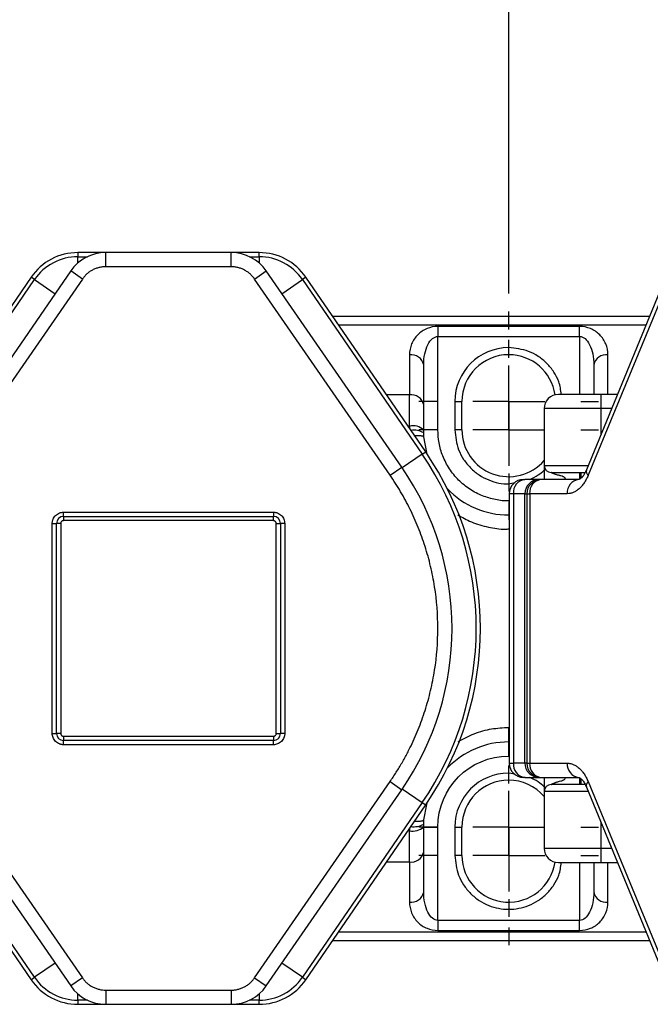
# Model space of a CAD drawing. Header units: millimetres. Extents: x 25 to 1092, y 25 to 838.
# Tile 8 of 60: x 219 to 278, y 282 to 374. Entities that reach past the tile are written whole.
import ezdxf

# ---------------------------------------------------------------- set-up
doc = ezdxf.new("R2010")
doc.units = ezdxf.units.MM
doc.header["$LTSCALE"] = 4
doc.linetypes.add('SLD-Center', pattern=[19.05, 15.24, -1.27, 1.27, -1.27])
doc.linetypes.add('SLD-Solid', pattern=[0])
doc.layers.add('CENTER', color=40, linetype='SLD-Center')
doc.layers.add('DIMENSIONS', color=140, linetype='SLD-Solid', lineweight=25)
doc.styles.add('SLDTEXTSTYLE0', font='VERDANA.TTF')
doc.dimstyles.new('SLDDIMSTYLE2', dxfattribs={"dimtxt": 8.632031, "dimasz": 13.208, "dimexe": 0, "dimexo": 0.0625, "dimgap": 2.158008, "dimtad": 0, "dimtih": 1, "dimtoh": 1, "dimlfac": 0.75, "dimrnd": 1e-09, "dimzin": 4, "dimdsep": 46, "dimtxsty": 'SLDTEXTSTYLE0', "dimsah": 1, "dimcen": 0.09, "dimadec": 0, "dimazin": 1, "dimtfac": 1, "dimtofl": 0, "dimtmove": 0, "dimatfit": 3, "dimfxl": 0, "dimfrac": 2, "dimtolj": 1, "dimtzin": 12, "dimarcsym": 0})

# ---------------------------------------------------------------- blocks, each defined once
blk = doc.blocks.new('_D_23')
at = {"layer": 'DIMENSIONS'}
for p, q in [((265.037, 348.323), (265.037, 429.171)), ((341.037, 348.323), (341.037, 429.171)), ((265.037, 416.471), (278.988, 416.471)), ((290.684, 416.471), (287.786, 416.471)), ((287.786, 416.471), (287.786, 402.752)), ((316.335, 416.471), (319.234, 416.471)), ((319.234, 416.471), (319.234, 402.752)), ((341.037, 416.471), (328.031, 416.471)), ((287.786, 402.752), (290.684, 402.752)), ((319.234, 402.752), (316.335, 402.752))]:
    blk.add_line(p, q, dxfattribs=at)
for points in [[(265.037, 416.471), (278.245, 414.439), (278.245, 418.503)], [(341.037, 416.471), (327.829, 418.503), (327.829, 414.439)]]:
    blk.add_solid(points, dxfattribs=at)
at = {"layer": 'DIMENSIONS', "char_height": 8.4667, "attachment_point": 1, "style": 'SLDTEXTSTYLE0'}
for s, insert in [('57.0', (290.684, 429.157)), ('2.24', (290.684, 413.506))]:
    blk.add_mtext(s, dxfattribs=dict(at, insert=insert))
blk = doc.blocks.new('_D_24')
at = {"layer": 'DIMENSIONS'}
for p, q in [((189.037, 348.323), (189.037, 429.171)), ((265.037, 348.323), (265.037, 429.171)), ((189.037, 416.471), (202.441, 416.471)), ((214.137, 416.471), (211.239, 416.471)), ((211.239, 416.471), (211.239, 402.752)), ((239.788, 416.471), (242.687, 416.471)), ((242.687, 416.471), (242.687, 402.752)), ((265.037, 416.471), (251.484, 416.471)), ((211.239, 402.752), (214.137, 402.752)), ((242.687, 402.752), (239.788, 402.752))]:
    blk.add_line(p, q, dxfattribs=at)
for points in [[(189.037, 416.471), (202.245, 414.439), (202.245, 418.503)], [(265.037, 416.471), (251.829, 418.503), (251.829, 414.439)]]:
    blk.add_solid(points, dxfattribs=at)
at = {"layer": 'DIMENSIONS', "char_height": 8.4667, "attachment_point": 1, "style": 'SLDTEXTSTYLE0'}
for s, insert in [('57.0', (214.137, 429.157)), ('2.24', (214.137, 413.506))]:
    blk.add_mtext(s, dxfattribs=dict(at, insert=insert))
blk = doc.blocks.new('_D_25')
at = {"layer": 'DIMENSIONS'}
for p, q in [((116.371, 335.923), (116.371, 466.495)), ((391.037, 339.162), (391.037, 466.495)), ((116.371, 453.795), (230.044, 453.795)), ((241.74, 453.795), (238.841, 453.795)), ((238.841, 453.795), (238.841, 440.076)), ((267.39, 453.795), (270.289, 453.795)), ((270.289, 453.795), (270.289, 440.076)), ((391.037, 453.795), (279.087, 453.795)), ((238.841, 440.076), (241.74, 440.076)), ((270.289, 440.076), (267.39, 440.076))]:
    blk.add_line(p, q, dxfattribs=at)
for points in [[(116.371, 453.795), (129.579, 451.763), (129.579, 455.827)], [(391.037, 453.795), (377.829, 455.827), (377.829, 451.763)]]:
    blk.add_solid(points, dxfattribs=at)
at = {"layer": 'DIMENSIONS', "char_height": 8.4667, "attachment_point": 1, "style": 'SLDTEXTSTYLE0'}
for s, insert in [('206.0', (238.149, 466.481)), ('8.11', (241.74, 450.83))]:
    blk.add_mtext(s, dxfattribs=dict(at, insert=insert))
blk = doc.blocks.new('SW_CENTERMARKSYMBOL_19')
at = {"layer": 'CENTER', "color": 0}
for p, q in [((0, 6.773), (0, 8.453)), ((0, 0), (0, 3.387)), ((-6.773, 0), (-8.453, 0)), ((0, 0), (-3.387, 0)), ((0, 0), (0, -3.387)), ((0, 0), (3.387, 0)), ((6.773, 0), (8.453, 0)), ((0, -6.773), (0, -8.453))]:
    blk.add_line(p, q, dxfattribs=at)
blk = doc.blocks.new('SW_CENTERMARKSYMBOL_20')
at = {"layer": 'CENTER', "color": 0}
for p, q in [((0, 6.773), (0, 8.453)), ((0, 0), (0, 3.387)), ((-6.773, 0), (-8.453, 0)), ((0, 0), (-3.387, 0)), ((0, 0), (0, -3.387)), ((0, 0), (3.387, 0)), ((6.773, 0), (8.453, 0)), ((0, -6.773), (0, -8.453))]:
    blk.add_line(p, q, dxfattribs=at)
blk = doc.blocks.new('SW_CENTERMARKSYMBOL_21')
at = {"layer": 'CENTER', "color": 0}
for p, q in [((0, 6.773), (0, 8.453)), ((0, 0), (0, 3.387)), ((-6.773, 0), (-8.453, 0)), ((0, 0), (-3.387, 0)), ((0, 0), (0, -3.387)), ((0, 0), (3.387, 0)), ((6.773, 0), (8.453, 0)), ((0, -6.773), (0, -8.453))]:
    blk.add_line(p, q, dxfattribs=at)
blk = doc.blocks.new('SW_CENTERMARKSYMBOL_22')
at = {"layer": 'CENTER', "color": 0}
for p, q in [((0, 6.773), (0, 8.453)), ((0, 0), (0, 3.387)), ((-6.773, 0), (-8.453, 0)), ((0, 0), (-3.387, 0)), ((0, 0), (0, -3.387)), ((0, 0), (3.387, 0)), ((6.773, 0), (8.453, 0)), ((0, -6.773), (0, -8.453))]:
    blk.add_line(p, q, dxfattribs=at)

msp = doc.modelspace()

# ---------------------------------------------------------------- linework, layer by layer
for p, q in [((227.136, 352.177), (224.513, 352.177)), ((224.513, 352.177), (224.513, 351.786)), ((224.513, 351.197), (224.513, 351.786)), ((224.513, 351.786), (225.412, 351.786)), ((227.136, 350.843), (227.136, 352.177)), ((238.939, 352.177), (227.136, 352.177)), ((241.562, 352.177), (238.939, 352.177)), ((238.939, 350.843), (238.939, 352.177)), ((240.663, 351.786), (241.562, 351.786)), ((241.562, 351.786), (241.562, 352.177)), ((241.562, 351.786), (241.562, 351.197)), ((238.939, 350.843), (227.136, 350.843)), ((223.845, 350.45), (211.098, 332.002)), ((224.942, 349.692), (223.845, 350.45)), ((241.133, 349.692), (242.23, 350.45)), ((254.977, 332.002), (242.23, 350.45)), ((279.947, 350.201), (272.342, 331.752)), ((224.942, 349.692), (212.195, 331.244)), ((220.115, 349.86), (214.146, 341.16)), ((214.468, 340.939), (220.437, 349.639)), ((220.437, 349.639), (220.115, 349.86)), ((220.437, 349.639), (222.369, 348.314)), ((253.88, 331.244), (241.133, 349.692)), ((243.706, 348.314), (245.638, 349.639)), ((245.96, 349.86), (245.638, 349.639)), ((245.638, 349.639), (256.904, 333.216)), ((257.226, 333.437), (245.96, 349.86)), ((280.11, 349.692), (272.505, 331.244)), ((278.288, 346.177), (248.487, 346.177)), ((249.023, 345.396), (277.966, 345.396)), ((271.704, 345.234), (258.371, 345.234)), ((258.371, 345.234), (258.371, 344.291)), ((271.704, 344.291), (271.704, 345.234)), ((258.371, 335.51), (258.371, 344.291)), ((258.371, 344.291), (271.704, 344.291)), ((271.704, 344.291), (271.704, 338.843)), ((255.704, 342.567), (255.704, 338.796)), ((265.037, 342.577), (265.037, 343.243)), ((274.371, 338.843), (274.371, 342.567)), ((257.037, 337.853), (257.037, 341.624)), ((273.037, 341.624), (273.037, 338.843)), ((255.704, 338.796), (253.55, 338.796)), ((255.704, 335.867), (255.704, 338.796)), ((273.704, 338.843), (273.704, 337.51)), ((275.266, 338.843), (273.704, 338.843)), ((257.037, 337.386), (257.037, 337.853)), ((259.971, 338.177), (259.971, 335.51)), ((259.971, 338.177), (260.637, 338.177)), ((260.637, 335.51), (260.637, 338.177)), ((273.704, 337.51), (268.371, 337.51)), ((268.371, 337.51), (268.371, 332.177)), ((273.704, 337.51), (273.704, 335.055)), ((274.716, 337.51), (273.704, 337.51)), ((255.704, 335.867), (255.707, 335.651)), ((258.371, 335.51), (257.037, 335.51)), ((260.637, 335.51), (259.971, 335.51)), ((256.904, 333.216), (257.226, 333.437)), ((256.904, 333.216), (255.027, 331.928)), ((253.88, 331.244), (254.977, 332.002)), ((268.371, 332.177), (272.517, 332.177)), ((271.704, 331.51), (271.704, 330.878)), ((271.836, 330.974), (271.836, 331.51)), ((267.879, 330.843), (266.549, 330.843)), ((268.077, 330.843), (267.879, 330.843)), ((271.609, 330.843), (268.077, 330.843)), ((265.084, 329.51), (265.084, 304.177)), ((265.479, 329.51), (265.084, 329.51)), ((266.558, 329.51), (265.479, 329.51)), ((265.479, 329.51), (265.479, 304.177)), ((266.558, 329.51), (266.744, 329.51)), ((266.558, 304.177), (266.558, 329.51)), ((266.744, 329.51), (267.007, 329.51)), ((266.744, 329.51), (266.744, 304.177)), ((267.007, 329.51), (267.007, 304.177)), ((270.539, 329.51), (267.007, 329.51)), ((223.171, 327.777), (242.904, 327.777)), ((223.171, 327.377), (223.171, 327.777)), ((242.904, 327.777), (242.904, 327.377)), ((223.171, 327.377), (242.904, 327.377)), ((223.171, 327.377), (223.171, 326.977)), ((242.904, 326.977), (223.171, 326.977)), ((242.904, 326.977), (242.904, 327.377)), ((222.104, 306.977), (222.104, 326.71)), ((222.104, 326.71), (222.504, 326.71)), ((222.504, 306.977), (222.504, 326.71)), ((222.904, 326.71), (222.504, 326.71)), ((222.904, 326.71), (222.904, 306.977)), ((243.171, 326.71), (243.571, 326.71)), ((243.171, 306.977), (243.171, 326.71)), ((243.571, 326.71), (243.571, 306.977)), ((243.971, 326.71), (243.571, 326.71)), ((243.971, 326.71), (243.971, 306.977)), ((265.037, 306.177), (265.037, 307.51)), ((222.104, 306.977), (222.504, 306.977)), ((222.904, 306.977), (222.504, 306.977)), ((223.171, 306.71), (223.171, 306.31)), ((223.171, 306.71), (242.904, 306.71)), ((242.904, 306.71), (242.904, 306.31)), ((243.171, 306.977), (243.571, 306.977)), ((243.971, 306.977), (243.571, 306.977)), ((223.171, 305.91), (223.171, 306.31)), ((242.904, 306.31), (223.171, 306.31)), ((242.904, 305.91), (223.171, 305.91)), ((242.904, 305.91), (242.904, 306.31)), ((265.037, 304.843), (265.037, 306.177)), ((265.084, 304.177), (265.479, 304.177)), ((266.558, 304.177), (265.479, 304.177)), ((266.744, 304.177), (266.558, 304.177)), ((266.744, 304.177), (267.007, 304.177)), ((267.007, 304.177), (270.539, 304.177)), ((265.037, 302.577), (265.037, 303.243)), ((265.616, 303.133), (265.037, 303.243)), ((266.549, 302.843), (267.879, 302.843)), ((267.879, 302.843), (268.077, 302.843)), ((268.077, 302.843), (271.609, 302.843)), ((271.704, 302.806), (271.704, 302.177)), ((271.836, 302.177), (271.836, 302.712)), ((212.195, 302.443), (224.942, 283.994)), ((241.133, 283.994), (253.88, 302.443)), ((253.88, 302.443), (254.977, 301.685)), ((255.027, 301.758), (256.904, 300.471)), ((272.34, 301.942), (272.343, 301.935)), ((272.342, 301.935), (279.947, 283.486)), ((272.505, 302.443), (280.11, 283.994)), ((211.098, 301.685), (223.845, 283.236)), ((242.23, 283.236), (254.977, 301.685)), ((268.371, 301.51), (268.371, 296.177)), ((272.517, 301.51), (268.371, 301.51)), ((256.904, 300.471), (245.638, 284.047)), ((245.96, 283.826), (257.226, 300.25)), ((256.904, 300.471), (257.226, 300.25)), ((257.037, 298.177), (258.371, 298.177)), ((258.371, 289.396), (258.371, 298.177)), ((259.971, 298.177), (259.971, 295.51)), ((259.971, 298.177), (260.637, 298.177)), ((260.637, 295.51), (260.637, 298.177)), ((273.704, 298.631), (273.704, 296.177)), ((255.707, 298.035), (255.704, 297.82)), ((255.704, 294.891), (255.704, 297.82)), ((257.037, 295.833), (257.037, 296.3)), ((257.037, 292.062), (257.037, 295.833)), ((260.637, 295.51), (259.971, 295.51)), ((268.371, 296.177), (273.704, 296.177)), ((273.704, 296.177), (273.704, 294.843)), ((273.704, 296.177), (274.716, 296.177)), ((253.55, 294.891), (255.704, 294.891)), ((255.704, 294.891), (255.704, 291.119)), ((271.704, 294.843), (271.704, 289.396)), ((273.037, 294.843), (273.037, 292.062)), ((273.704, 294.843), (275.266, 294.843)), ((274.371, 291.119), (274.371, 294.843)), ((214.146, 292.527), (220.115, 283.826)), ((220.437, 284.047), (214.468, 292.748)), ((258.371, 289.396), (258.371, 288.453)), ((271.704, 289.396), (258.371, 289.396)), ((271.704, 288.453), (271.704, 289.396)), ((277.966, 288.291), (249.023, 288.291)), ((258.371, 288.453), (271.704, 288.453)), ((248.487, 287.51), (278.288, 287.51)), ((222.369, 285.372), (220.437, 284.047)), ((245.638, 284.047), (243.706, 285.372)), ((220.115, 283.826), (220.437, 284.047)), ((224.942, 283.994), (223.845, 283.236)), ((241.133, 283.994), (242.23, 283.236)), ((245.638, 284.047), (245.96, 283.826)), ((224.513, 281.9), (224.513, 282.49)), ((227.136, 282.843), (238.939, 282.843)), ((227.136, 282.843), (227.136, 281.51)), ((238.939, 282.843), (238.939, 281.51)), ((241.562, 282.49), (241.562, 281.9)), ((224.513, 281.9), (224.513, 281.51)), ((225.412, 281.9), (224.513, 281.9)), ((224.513, 281.51), (227.136, 281.51)), ((227.136, 281.51), (238.939, 281.51)), ((238.939, 281.51), (241.562, 281.51)), ((241.562, 281.9), (240.663, 281.9)), ((241.562, 281.51), (241.562, 281.9))]:
    msp.add_line(p, q)
at = {"flags": 128}
for points in [[(257.371, 333.224), (257.326, 333.381), (257.065, 334.843)], [(272.502, 331.237), (272.503, 331.238), (272.503, 331.239), (272.503, 331.24), (272.504, 331.24), (272.504, 331.241), (272.504, 331.242), (272.505, 331.243), (272.505, 331.244)], [(272.505, 302.443), (272.505, 302.444), (272.504, 302.444), (272.504, 302.445), (272.504, 302.446), (272.503, 302.447), (272.503, 302.448), (272.503, 302.449), (272.502, 302.449)], [(257.065, 298.843), (257.326, 300.306), (257.371, 300.463)]]:
    msp.add_lwpolyline(points, dxfattribs=at)
for centre, radius, start, end in [((224.513, 346.843), 5.333, 90, 145.54991), ((224.513, 346.843), 4.943, 90, 145.54991), ((227.136, 348.177), 4, 90, 145.35851), ((238.939, 348.177), 4, 34.64149, 90), ((241.562, 346.843), 5.333, 34.45009, 90), ((241.562, 346.843), 4.943, 34.45009, 90), ((255.871, 341.389), 1.19, 11.42175, 98.04947), ((265.037, 338.177), 4.4, 90, 180), ((265.037, 338.177), 4.4, 8.22753, 90), ((274.204, 341.389), 1.19, 81.95053, 168.57825), ((255.871, 337.617), 1.19, 11.42175, 98.04947), ((269.704, 337.51), 1.333, 90, 180), ((256.013, 334.354), 1.544, 48.45819, 101.56129), ((256.138, 333.763), 1.721, 58.30266, 99.9848), ((265.037, 335.51), 4.4, 180, 319.25095), ((233.037, 316.843), 29.333, 325.54991, 34.45009), ((233.037, 316.843), 28.943, 325.54991, 34.45009), ((233.037, 316.843), 26.667, 325.35851, 34.64149), ((269.037, 332.177), 0.667, 180, 270), ((272.839, 331.626), 0.514, 167.42082, 229.13133), ((272.838, 331.63), 0.51, 166.23194, 229.27028), ((266.417, 329.51), 1.333, 90, 180), ((266.697, 329.629), 1.224, 96.93936, 185.56421), ((268.077, 329.51), 1.333, 90.01156, 180.01155), ((268.224, 329.629), 1.224, 96.93936, 185.56421), ((271.756, 329.629), 1.224, 96.93936, 185.56421), ((265.037, 335.51), 8, 223.90745, 270), ((223.171, 326.71), 0.667, 90, 180), ((242.904, 326.71), 0.667, 0, 90), ((223.171, 306.977), 0.667, 180, 270), ((242.904, 306.977), 0.667, 270, 0), ((265.037, 298.177), 8, 90, 136.09255), ((266.417, 304.177), 1.333, 180, 270), ((266.697, 304.058), 1.224, 174.43579, 263.06064), ((268.077, 304.176), 1.333, 179.98845, 269.98844), ((268.224, 304.058), 1.224, 174.43579, 263.06064), ((271.756, 304.058), 1.224, 174.43579, 263.06064), ((265.037, 298.177), 4.4, 90, 180), ((265.037, 298.177), 4.4, 40.74905, 90), ((269.037, 301.51), 0.667, 90, 180), ((272.835, 302.063), 0.51, 130.70598, 193.74281), ((272.838, 302.056), 0.51, 130.72974, 193.76805), ((256.013, 299.332), 1.544, 258.43871, 311.54181), ((256.138, 299.924), 1.721, 260.0152, 301.69734), ((255.871, 296.069), 1.19, 261.95053, 348.57825), ((265.037, 295.51), 4.4, 180, 351.77247), ((269.704, 296.177), 1.333, 180, 270), ((255.871, 292.298), 1.19, 261.95053, 348.57825), ((274.204, 292.298), 1.19, 191.42175, 278.04947), ((224.513, 286.843), 5.333, 214.45009, 270), ((224.513, 286.843), 4.943, 214.45009, 270), ((227.136, 285.51), 4, 214.64149, 270), ((238.939, 285.51), 4, 270, 325.35851), ((241.562, 286.843), 4.943, 270, 325.54991), ((241.562, 286.843), 5.333, 270, 325.54991)]:
    msp.add_arc(centre, radius, start, end)
for centre, start_param, end_param in [((267.879, 329.51), 0, 1.570796), ((267.879, 304.177), 1.570796, 3.141593)]:
    msp.add_ellipse(centre, major_axis=(0, 1.333), ratio=0.990643, start_param=start_param, end_param=end_param)
for points, knots in [([(227.136, 350.843), (227.083, 350.842), (226.977, 350.841), (226.819, 350.826), (226.662, 350.803), (226.452, 350.758), (226.193, 350.678), (225.894, 350.544), (225.614, 350.375), (225.359, 350.174), (225.131, 349.947), (225.005, 349.777), (224.942, 349.692)], [0, 0, 0, 0, 0.061656, 0.123126, 0.18463, 0.246385, 0.373086, 0.500054, 0.626754, 0.753722, 0.876795, 1, 1, 1, 1]), ([(241.133, 349.692), (241.102, 349.736), (241.041, 349.821), (240.939, 349.943), (240.83, 350.059), (240.674, 350.206), (240.461, 350.375), (240.181, 350.544), (239.882, 350.678), (239.573, 350.773), (239.257, 350.833), (239.045, 350.84), (238.939, 350.843)], [0, 0, 0, 0, 0.061656, 0.1231264, 0.1846299, 0.2463852, 0.3730858, 0.5000535, 0.6267542, 0.7537219, 0.8767948, 1, 1, 1, 1]), ([(258.371, 345.234), (258.022, 345.234), (257.673, 345.164), (257.028, 344.897), (256.732, 344.7), (256.238, 344.206), (256.041, 343.91), (255.773, 343.265), (255.704, 342.916), (255.704, 342.567)], [0, 0, 0, 0, 0.25, 0.25, 0.5, 0.5, 0.75, 0.75, 1, 1, 1, 1]), ([(274.371, 342.567), (274.371, 342.916), (274.301, 343.265), (274.034, 343.91), (273.836, 344.206), (273.343, 344.7), (273.047, 344.897), (272.402, 345.164), (272.053, 345.234), (271.704, 345.234)], [0, 0, 0, 0, 0.25, 0.25, 0.5, 0.5, 0.75, 0.75, 1, 1, 1, 1]), ([(257.037, 341.624), (257.037, 341.973), (257.072, 342.322), (257.206, 342.967), (257.304, 343.263), (257.551, 343.757), (257.699, 343.954), (258.022, 344.222), (258.196, 344.291), (258.371, 344.291)], [0, 0, 0, 0, 0.25, 0.25, 0.5, 0.5, 0.75, 0.75, 1, 1, 1, 1]), ([(271.704, 344.291), (271.879, 344.291), (272.053, 344.222), (272.376, 343.954), (272.523, 343.757), (272.77, 343.263), (272.869, 342.967), (273.003, 342.322), (273.037, 341.973), (273.037, 341.624)], [0, 0, 0, 0, 0.25, 0.25, 0.5, 0.5, 0.75, 0.75, 1, 1, 1, 1]), ([(269.977, 338.843), (269.928, 339.251), (269.84, 340.001), (269.297, 340.973), (268.648, 341.786), (267.835, 342.44), (266.655, 343.072), (265.675, 343.176), (265.037, 343.243)], [0, 0, 0, 0, 0.168263, 0.309234, 0.453196, 0.597158, 0.738128, 1, 1, 1, 1]), ([(265.084, 328.848), (265.068, 328.846), (264.637, 328.804), (263.78, 328.937), (262.54, 329.279), (261.356, 329.897), (260.29, 330.762), (259.423, 331.829), (258.808, 333.023), (258.437, 334.266), (258.392, 335.103), (258.371, 335.51)], [0, 0, 0, 0, 0.004448, 0.123893, 0.243407, 0.371461, 0.502234, 0.633006, 0.761061, 0.884005, 1, 1, 1, 1]), ([(259.971, 335.51), (260.038, 334.873), (260.142, 333.892), (260.774, 332.712), (261.428, 331.903), (262.24, 331.24), (263.417, 330.648), (264.618, 330.32), (265.436, 330.511), (265.634, 330.557)], [0, 0, 0, 0, 0.222428, 0.342165, 0.464442, 0.58672, 0.706457, 0.928885, 1, 1, 1, 1]), ([(257.065, 334.843), (257.063, 334.849), (257.06, 334.861), (257.041, 334.877), (257.014, 334.89), (256.982, 334.902), (256.946, 334.912), (256.907, 334.921), (256.869, 334.928), (256.832, 334.934), (256.765, 334.943), (256.655, 334.953), (256.488, 334.961), (256.305, 334.963), (256.174, 334.959), (256.109, 334.958)], [0, 0, 0, 0, 0.076679, 0.148099, 0.214259, 0.27516, 0.3308, 0.38118, 0.426297, 0.466152, 0.500743, 0.630038, 0.756311, 0.879613, 1, 1, 1, 1]), ([(266.988, 330.843), (267.272, 330.97), (267.777, 331.197), (268.19, 331.564), (268.371, 331.725)], [0, 0, 0, 0, 0.561677, 1, 1, 1, 1]), ([(268.371, 332.177), (268.371, 332.177), (268.371, 332.143), (268.371, 332.094), (268.371, 332.077), (268.371, 332.01), (268.371, 331.961), (268.371, 331.672), (268.371, 331.459), (268.371, 330.843)], [0, 0, 0, 0, 0.25, 0.25, 0.5, 0.5, 0.75, 0.75, 1, 1, 1, 1]), ([(269.037, 331.51), (269.1, 331.51), (269.197, 331.51), (269.778, 331.51), (270.38, 331.51), (271.128, 331.51), (271.75, 331.51), (272.145, 331.51), (272.225, 331.51)], [0, 0, 0, 0, 0.3016481, 0.4657102, 0.6298955, 0.7939577, 0.9581431, 1, 1, 1, 1]), ([(270.371, 330.843), (270.37, 330.865), (270.368, 330.908), (270.348, 330.966), (270.311, 331.02), (270.248, 331.068), (270.126, 331.127), (269.981, 331.17), (269.827, 331.212), (269.696, 331.245), (269.561, 331.281), (269.436, 331.321), (269.33, 331.359), (269.227, 331.402), (269.127, 331.451), (269.05, 331.5), (269.042, 331.507), (269.037, 331.51)], [0, 0, 0, 0, 0.036192, 0.069049, 0.100579, 0.144258, 0.200533, 0.325343, 0.395285, 0.466108, 0.549608, 0.629946, 0.691129, 0.745923, 0.83607, 0.917994, 1, 1, 1, 1]), ([(272.337, 331.749), (272.325, 331.718), (272.265, 331.553), (272.13, 331.32), (271.95, 331.071), (271.785, 330.918), (271.662, 330.851), (271.629, 330.841), (271.609, 330.845), (271.605, 330.846)], [0, 0, 0, 0, 0.03969, 0.205805, 0.373228, 0.543889, 0.723996, 0.931425, 1, 1, 1, 1]), ([(253.88, 302.443), (253.978, 302.588), (254.176, 302.877), (254.46, 303.318), (254.736, 303.765), (255.002, 304.217), (255.259, 304.675), (255.506, 305.138), (255.952, 306.015), (256.544, 307.333), (257.196, 309.137), (257.714, 311.001), (258.217, 313.564), (258.473, 316.843), (258.217, 320.122), (257.714, 322.686), (257.196, 324.549), (256.544, 326.353), (255.898, 327.791), (255.325, 328.898), (254.873, 329.698), (254.394, 330.482), (254.051, 330.99), (253.88, 331.244)], [0, 0, 0, 0, 0.017161, 0.034305, 0.051439, 0.06857, 0.085705, 0.102853, 0.120019, 0.182108, 0.244219, 0.307793, 0.37139, 0.500002, 0.628614, 0.692188, 0.755785, 0.817874, 0.879985, 0.910004, 0.939987, 0.969972, 1, 1, 1, 1]), ([(266.42, 330.843), (266.42, 330.843), (266.42, 330.843), (266.455, 330.843), (266.498, 330.843), (266.546, 330.843), (266.561, 330.843)], [0, 0, 0, 0, 0.229323, 0.536947, 0.851741, 1, 1, 1, 1]), ([(272.502, 331.237), (272.475, 331.173), (272.42, 331.044), (272.329, 330.861), (272.231, 330.687), (272.092, 330.466), (271.901, 330.213), (271.65, 329.959), (271.383, 329.758), (271.105, 329.615), (270.823, 329.526), (270.633, 329.515), (270.539, 329.51)], [0, 0, 0, 0, 0.061672, 0.123147, 0.184645, 0.246383, 0.37313, 0.500054, 0.6268, 0.753725, 0.876818, 1, 1, 1, 1]), ([(222.104, 326.71), (222.105, 326.744), (222.107, 326.811), (222.121, 326.91), (222.145, 327.008), (222.19, 327.14), (222.273, 327.3), (222.411, 327.469), (222.581, 327.608), (222.77, 327.705), (222.97, 327.766), (223.104, 327.773), (223.171, 327.777)], [0, 0, 0, 0, 0.060243, 0.119999, 0.179808, 0.240207, 0.369955, 0.500129, 0.629877, 0.760052, 0.879922, 1, 1, 1, 1]), ([(242.904, 327.777), (242.938, 327.776), (243.005, 327.774), (243.104, 327.759), (243.202, 327.736), (243.334, 327.691), (243.494, 327.608), (243.663, 327.469), (243.802, 327.3), (243.899, 327.11), (243.96, 326.911), (243.967, 326.777), (243.971, 326.71)], [0, 0, 0, 0, 0.060243, 0.119999, 0.179808, 0.240207, 0.369955, 0.500129, 0.629877, 0.760052, 0.879922, 1, 1, 1, 1]), ([(223.171, 326.977), (223.153, 326.976), (223.118, 326.974), (223.068, 326.959), (223.022, 326.934), (222.968, 326.889), (222.915, 326.815), (222.908, 326.745), (222.904, 326.71)], [0, 0, 0, 0, 0.1272, 0.249746, 0.3727, 0.501075, 0.749743, 1, 1, 1, 1]), ([(243.171, 326.71), (243.17, 326.728), (243.168, 326.763), (243.153, 326.813), (243.128, 326.859), (243.083, 326.912), (243.01, 326.966), (242.939, 326.973), (242.904, 326.977)], [0, 0, 0, 0, 0.1272001, 0.2497464, 0.3727003, 0.5010746, 0.7497428, 1, 1, 1, 1]), ([(260.248, 327.526), (260.667, 327.288), (261.573, 326.773), (263.094, 326.352), (264.304, 326.15), (264.959, 326.193), (265.084, 326.201)], [0, 0, 0, 0, 0.283194, 0.612759, 0.926349, 1, 1, 1, 1]), ([(265.037, 307.51), (264.495, 307.481), (263.381, 307.422), (261.751, 306.981), (260.755, 306.448), (260.264, 306.185)], [0, 0, 0, 0, 0.324863, 0.667109, 1, 1, 1, 1]), ([(223.171, 305.91), (223.137, 305.911), (223.07, 305.913), (222.971, 305.927), (222.873, 305.951), (222.741, 305.996), (222.581, 306.078), (222.412, 306.217), (222.273, 306.387), (222.175, 306.576), (222.115, 306.775), (222.108, 306.91), (222.104, 306.977)], [0, 0, 0, 0, 0.060243, 0.119999, 0.179808, 0.240207, 0.369955, 0.500129, 0.629877, 0.760052, 0.879922, 1, 1, 1, 1]), ([(222.904, 306.977), (222.905, 306.959), (222.907, 306.924), (222.922, 306.874), (222.947, 306.828), (222.992, 306.774), (223.065, 306.72), (223.135, 306.713), (223.171, 306.71)], [0, 0, 0, 0, 0.1272, 0.249746, 0.3727, 0.501075, 0.749743, 1, 1, 1, 1]), ([(243.971, 306.977), (243.97, 306.943), (243.968, 306.876), (243.953, 306.777), (243.93, 306.679), (243.885, 306.547), (243.802, 306.387), (243.664, 306.217), (243.494, 306.078), (243.304, 305.981), (243.105, 305.921), (242.971, 305.914), (242.904, 305.91)], [0, 0, 0, 0, 0.060243, 0.119999, 0.179808, 0.240207, 0.369955, 0.500129, 0.629877, 0.760052, 0.879922, 1, 1, 1, 1]), ([(242.904, 306.71), (242.922, 306.711), (242.957, 306.713), (243.007, 306.728), (243.053, 306.753), (243.106, 306.798), (243.16, 306.871), (243.167, 306.941), (243.171, 306.977)], [0, 0, 0, 0, 0.1272, 0.249746, 0.3727, 0.501075, 0.749743, 1, 1, 1, 1]), ([(270.539, 304.177), (270.586, 304.175), (270.681, 304.173), (270.822, 304.151), (270.962, 304.115), (271.15, 304.049), (271.383, 303.929), (271.65, 303.727), (271.901, 303.473), (272.129, 303.172), (272.333, 302.832), (272.446, 302.577), (272.502, 302.449)], [0, 0, 0, 0, 0.0616722, 0.1231475, 0.1846448, 0.2463831, 0.3731296, 0.5000539, 0.6268003, 0.7537247, 0.8768182, 1, 1, 1, 1]), ([(266.577, 302.843), (266.556, 302.843), (266.502, 302.843), (266.455, 302.843), (266.421, 302.843), (266.42, 302.843), (266.42, 302.843)], [0, 0, 0, 0, 0.193188, 0.487105, 0.782571, 1, 1, 1, 1]), ([(268.371, 301.962), (268.19, 302.123), (267.777, 302.49), (267.272, 302.716), (266.988, 302.843)], [0, 0, 0, 0, 0.438323, 1, 1, 1, 1]), ([(268.371, 302.843), (268.371, 302.227), (268.371, 302.015), (268.371, 301.725), (268.371, 301.677), (268.371, 301.61), (268.371, 301.593), (268.371, 301.544), (268.371, 301.51), (268.371, 301.51)], [0, 0, 0, 0, 0.25, 0.25, 0.5, 0.5, 0.75, 0.75, 1, 1, 1, 1]), ([(269.037, 302.177), (269.038, 302.177), (269.04, 302.179), (269.058, 302.19), (269.086, 302.207), (269.125, 302.229), (269.175, 302.254), (269.237, 302.283), (269.309, 302.314), (269.392, 302.346), (269.486, 302.379), (269.591, 302.412), (269.744, 302.454), (269.914, 302.5), (270.066, 302.547), (270.173, 302.581), (270.252, 302.623), (270.32, 302.684), (270.364, 302.759), (270.368, 302.815), (270.371, 302.843)], [0, 0, 0, 0, 0.038908, 0.077215, 0.115938, 0.156059, 0.198466, 0.243912, 0.293011, 0.346249, 0.404011, 0.466596, 0.534238, 0.671945, 0.760787, 0.80078, 0.858701, 0.908446, 0.953889, 1, 1, 1, 1]), ([(271.613, 302.84), (271.623, 302.841), (271.642, 302.844), (271.776, 302.78), (271.97, 302.593), (272.168, 302.318), (272.284, 302.063), (272.339, 301.94)], [0, 0, 0, 0, 0.230402, 0.458785, 0.645602, 0.830512, 1, 1, 1, 1]), ([(272.225, 302.177), (272.144, 302.177), (271.75, 302.177), (271.128, 302.177), (270.38, 302.177), (269.778, 302.177), (269.197, 302.177), (269.1, 302.177), (269.037, 302.177)], [0, 0, 0, 0, 0.04185, 0.205914, 0.3701, 0.534163, 0.69835, 1, 1, 1, 1]), ([(256.109, 298.729), (256.153, 298.728), (256.24, 298.725), (256.365, 298.724), (256.485, 298.726), (256.599, 298.731), (256.704, 298.737), (256.798, 298.747), (256.887, 298.761), (256.972, 298.78), (257.046, 298.807), (257.059, 298.831), (257.065, 298.843)], [0, 0, 0, 0, 0.079989, 0.161268, 0.243858, 0.327775, 0.413034, 0.499647, 0.584844, 0.696659, 0.835056, 1, 1, 1, 1]), ([(259.971, 295.51), (260.038, 294.873), (260.143, 293.892), (260.774, 292.712), (261.428, 291.902), (262.24, 291.244), (263.42, 290.632), (265.037, 290.321), (266.655, 290.632), (267.835, 291.244), (268.648, 291.901), (269.297, 292.713), (269.84, 293.685), (269.928, 294.435), (269.977, 294.843)], [0, 0, 0, 0, 0.125082, 0.192415, 0.261178, 0.32994, 0.397274, 0.522356, 0.647437, 0.714771, 0.783534, 0.852296, 0.91963, 1, 1, 1, 1]), ([(258.371, 289.396), (258.196, 289.396), (258.022, 289.465), (257.699, 289.732), (257.551, 289.93), (257.304, 290.423), (257.206, 290.719), (257.072, 291.364), (257.037, 291.713), (257.037, 292.062)], [0, 0, 0, 0, 0.25, 0.25, 0.5, 0.5, 0.75, 0.75, 1, 1, 1, 1]), ([(273.037, 292.062), (273.037, 291.713), (273.003, 291.364), (272.869, 290.719), (272.77, 290.423), (272.523, 289.93), (272.376, 289.732), (272.053, 289.465), (271.879, 289.396), (271.704, 289.396)], [0, 0, 0, 0, 0.25, 0.25, 0.5, 0.5, 0.75, 0.75, 1, 1, 1, 1]), ([(255.704, 291.119), (255.704, 290.77), (255.773, 290.421), (256.041, 289.776), (256.238, 289.481), (256.732, 288.987), (257.028, 288.789), (257.673, 288.522), (258.022, 288.453), (258.371, 288.453)], [0, 0, 0, 0, 0.25, 0.25, 0.5, 0.5, 0.75, 0.75, 1, 1, 1, 1]), ([(271.704, 288.453), (272.053, 288.453), (272.402, 288.522), (273.047, 288.789), (273.343, 288.987), (273.836, 289.481), (274.034, 289.776), (274.301, 290.421), (274.371, 290.77), (274.371, 291.119)], [0, 0, 0, 0, 0.25, 0.25, 0.5, 0.5, 0.75, 0.75, 1, 1, 1, 1]), ([(224.942, 283.994), (224.972, 283.951), (225.034, 283.865), (225.136, 283.743), (225.244, 283.628), (225.4, 283.48), (225.613, 283.312), (225.894, 283.143), (226.192, 283.008), (226.502, 282.913), (226.818, 282.854), (227.03, 282.847), (227.136, 282.843)], [0, 0, 0, 0, 0.061656, 0.123126, 0.18463, 0.246385, 0.373086, 0.500054, 0.626754, 0.753722, 0.876795, 1, 1, 1, 1]), ([(238.939, 282.843), (238.992, 282.844), (239.098, 282.846), (239.256, 282.861), (239.413, 282.884), (239.623, 282.928), (239.882, 283.008), (240.181, 283.143), (240.461, 283.312), (240.715, 283.513), (240.944, 283.739), (241.07, 283.909), (241.133, 283.994)], [0, 0, 0, 0, 0.061656, 0.123126, 0.18463, 0.246385, 0.373086, 0.500054, 0.626754, 0.753722, 0.876795, 1, 1, 1, 1])]:
    msp.add_open_spline(points, degree=3, knots=knots)
for points in [[(265.037, 343.243), (262.241, 343.243), (259.971, 340.973), (259.971, 338.177)], [(273.704, 338.843), (271.496, 338.843), (269.704, 338.843), (269.704, 338.843)], [(257.037, 335.51), (257.037, 336.396), (257.037, 337.203), (257.037, 337.853)], [(257.042, 335.228), (257.039, 335.322), (257.037, 335.417), (257.037, 335.51)], [(257.065, 334.843), (257.055, 334.97), (257.047, 335.098), (257.042, 335.228)], [(258.371, 298.177), (258.371, 301.856), (261.358, 304.843), (265.037, 304.843)], [(265.037, 303.243), (262.241, 303.243), (259.971, 300.973), (259.971, 298.177)], [(257.037, 298.177), (257.037, 298.27), (257.039, 298.364), (257.042, 298.459)], [(257.037, 295.833), (257.037, 296.484), (257.037, 297.291), (257.037, 298.177)], [(257.042, 298.459), (257.047, 298.589), (257.055, 298.717), (257.065, 298.843)], [(269.704, 294.843), (269.704, 294.843), (271.496, 294.843), (273.704, 294.843)]]:
    msp.add_open_spline(points, degree=3)

# ---------------------------------------------------------------- block references
at = {"layer": 'CENTER'}
for name, p in [('SW_CENTERMARKSYMBOL_22', (265.037, 338.177)), ('SW_CENTERMARKSYMBOL_21', (265.037, 335.51)), ('SW_CENTERMARKSYMBOL_20', (265.037, 298.177)), ('SW_CENTERMARKSYMBOL_19', (265.037, 295.51))]:
    msp.add_blockref(name, p, dxfattribs=at)

# ---------------------------------------------------------------- dimensions: what is measured, and where the dimension line sits
at = {"layer": 'DIMENSIONS'}
for base, p1, p2, picture, middle in [((116.371, 453.795), (391.037, 334.082), (116.371, 330.843), '_D_25', (254.565, 453.795)), ((189.037, 416.471), (265.037, 343.243), (189.037, 343.243), '_D_24', (226.963, 416.471)), ((265.037, 416.471), (341.037, 343.243), (265.037, 343.243), '_D_23', (303.51, 416.471))]:
    dim = msp.add_linear_dim(base=base, p1=p1, p2=p2, angle=0, dimstyle='SLDDIMSTYLE2', dxfattribs=at)
    dim.commit()
    dim.dimension.update_dxf_attribs({"geometry": picture, "text_midpoint": middle, "dimtype": 160})

doc.saveas('drawing.dxf')
